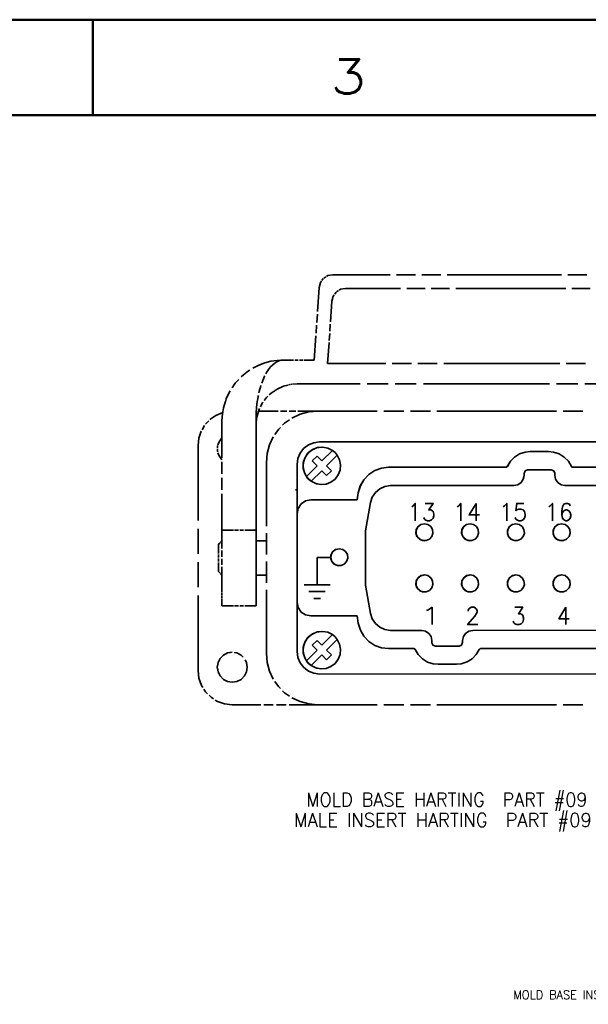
# Model space of a CAD drawing. Header units: millimetres. Extents: x 0 to 1189, y 0 to 841.
# Tile 82 of 84: x 956 to 1040, y 697 to 841. Entities that reach past the tile are written whole.
import ezdxf

# ---------------------------------------------------------------- set-up
doc = ezdxf.new("R2010")
doc.units = ezdxf.units.MM
doc.layers.add('1', color=7, linetype='Continuous')
doc.styles.add('blockfont', font='simplex.shx')
doc.styles.add('pwfont', font='simplex.shx')

msp = doc.modelspace()

# ---------------------------------------------------------------- linework, layer by layer
at = {"layer": '1', "color": 7, "linetype": 'Continuous', "lineweight": 50}
for p, q in [((0, 841), (1189, 841)), ((967, 827), (967, 841)), ((14, 827), (1175, 827))]:
    msp.add_line(p, q, dxfattribs=at)
at = {"layer": '1', "color": 3, "linetype": 'Continuous', "lineweight": 35}
for p, q in [((1001.23, 803.37), (1001.44, 803.5)), ((1001.44, 803.5), (1002.17, 803.64)), ((1002.17, 803.64), (1010.55, 803.64)), ((1011.48, 803.64), (1014.27, 803.64)), ((1015.2, 803.64), (1017.99, 803.64)), ((1018.92, 803.64), (1035.68, 803.64)), ((1036.61, 803.64), (1039.4, 803.64)), ((1000.18, 801.78), (1000.37, 802.5)), ((1000.37, 802.5), (1000.51, 802.7)), ((1000.58, 802.79), (1000.77, 803.06)), ((1000.85, 803.13), (1001.13, 803.31)), ((999.93, 798.23), (1000.18, 801.78)), ((1002.38, 800.7), (1002.23, 800.5)), ((1002.38, 800.7), (1002.23, 800.5)), ((1002.64, 801.06), (1002.44, 800.79)), ((1002.64, 801.06), (1002.44, 800.79)), ((1003, 801.31), (1002.72, 801.13)), ((1003, 801.31), (1002.72, 801.13)), ((1003.3, 801.5), (1003.09, 801.37)), ((1003.3, 801.5), (1003.09, 801.37)), ((1004.04, 801.64), (1003.3, 801.5)), ((1004.04, 801.64), (1003.3, 801.5)), ((1012.1, 801.64), (1004.04, 801.64)), ((1015.69, 801.64), (1013, 801.64)), ((1019.27, 801.64), (1016.58, 801.64)), ((1036.3, 801.64), (1020.17, 801.64)), ((1039.88, 801.64), (1037.2, 801.64)), ((1002.04, 799.78), (1001.83, 796.73)), ((1002.04, 799.78), (1001.83, 796.73)), ((1002.23, 800.5), (1002.04, 799.78)), ((1002.23, 800.5), (1002.04, 799.78)), ((999.82, 796.66), (999.9, 797.84)), ((999.71, 795.08), (999.79, 796.26)), ((1001.8, 796.39), (1001.73, 795.38)), ((1001.8, 796.39), (1001.73, 795.38)), ((1001.71, 795.04), (1001.64, 794.02)), ((1001.71, 795.04), (1001.64, 794.02)), ((999.43, 791.14), (999.68, 794.69)), ((1001.61, 793.69), (1001.4, 790.64)), ((1001.61, 793.69), (1001.4, 790.64)), ((991.34, 790.39), (992.21, 790.72)), ((992.21, 790.72), (993.11, 790.95)), ((993.11, 790.95), (994.02, 791.09)), ((993.67, 790.69), (993.36, 790.44)), ((993.96, 790.87), (993.67, 790.69)), ((994.26, 791.01), (993.96, 790.87)), ((994.02, 791.09), (994.93, 791.14)), ((994.61, 791.11), (994.26, 791.01)), ((994.93, 791.14), (994.61, 791.11)), ((994.93, 791.14), (996.43, 791.14)), ((996.6, 791.14), (997.1, 791.14)), ((997.27, 791.14), (997.77, 791.14)), ((997.93, 791.14), (999.43, 791.14)), ((1001.4, 790.64), (1009.91, 790.64)), ((1010.85, 790.64), (1013.69, 790.64)), ((1014.63, 790.64), (1017.47, 790.64)), ((1018.41, 790.64), (1035.42, 790.64)), ((1036.37, 790.64), (1039.2, 790.64)), ((989.09, 788.99), (989.81, 789.54)), ((989.81, 789.54), (989.99, 789.65)), ((990.43, 789.93), (990.56, 790.01)), ((990.56, 790.01), (991.34, 790.39)), ((992.46, 789.3), (992.37, 789.14)), ((992.76, 789.77), (992.46, 789.3)), ((993.05, 790.13), (992.76, 789.77)), ((993.36, 790.44), (993.05, 790.13)), ((987.41, 787.08), (987.88, 787.74)), ((987.88, 787.74), (988.39, 788.31)), ((988.76, 788.68), (989.09, 788.99)), ((991.9, 788.16), (991.75, 787.76)), ((992.17, 788.77), (991.9, 788.16)), ((992.19, 788.81), (992.17, 788.77)), ((996.93, 787.64), (996.26, 787.58)), ((996.26, 787.58), (996.93, 787.64)), ((996.93, 787.64), (1006.18, 787.64)), ((1007.21, 787.64), (1010.29, 787.64)), ((1011.32, 787.64), (1014.4, 787.64)), ((1015.43, 787.64), (1033.93, 787.64)), ((1034.96, 787.64), (1038.04, 787.64)), ((1039.07, 787.64), (1042.15, 787.64)), ((986.56, 785.44), (986.94, 786.29)), ((986.94, 786.29), (987.15, 786.63)), ((991.38, 786.52), (991.33, 786.31)), ((991.47, 786.86), (991.38, 786.52)), ((991.56, 787.18), (991.47, 786.86)), ((991.63, 787.4), (991.56, 787.18)), ((993.13, 786.28), (992.84, 786.03)), ((992.84, 786.03), (993.12, 786.28)), ((993.12, 786.28), (994.01, 786.88)), ((993.41, 786.5), (993.13, 786.28)), ((993.71, 786.7), (993.41, 786.5)), ((994.01, 786.88), (993.71, 786.7)), ((994.93, 787.3), (994.01, 786.88)), ((994.01, 786.88), (994.93, 787.3)), ((995.59, 787.47), (994.93, 787.3)), ((994.93, 787.3), (995.59, 787.47)), ((995.88, 787.54), (995.66, 787.49)), ((995.66, 787.49), (995.88, 787.54)), ((996.18, 787.58), (995.96, 787.56)), ((995.96, 787.56), (996.18, 787.58)), ((986.29, 784.64), (986.42, 785.08)), ((986.42, 785.08), (986.56, 785.44)), ((991.1, 785.05), (991.05, 784.68)), ((991.16, 785.44), (991.1, 785.05)), ((991.23, 785.81), (991.16, 785.44)), ((991.26, 785.94), (991.23, 785.81)), ((991.67, 784.52), (991.87, 784.87)), ((991.88, 784.87), (991.76, 784.68)), ((991.87, 784.87), (991.96, 784.99)), ((991.96, 784.99), (991.88, 784.87)), ((992.16, 785.27), (992.12, 785.21)), ((992.12, 785.21), (992.16, 785.27)), ((992.47, 785.65), (992.16, 785.27)), ((992.16, 785.27), (992.46, 785.65)), ((992.46, 785.65), (992.65, 785.84)), ((992.65, 785.84), (992.47, 785.65)), ((985.04, 783.03), (986.03, 783.44)), ((985.96, 782.88), (986.04, 783.54)), ((986.04, 783.54), (986.15, 784.13)), ((986.15, 784.13), (986.29, 784.64)), ((990.95, 783.43), (990.93, 782.56)), ((991, 784.14), (990.95, 783.43)), ((991.05, 784.68), (991, 784.14)), ((991.17, 783.28), (991.1, 783)), ((991.13, 783.13), (991.17, 783.28)), ((991.17, 783.28), (991.31, 783.73)), ((991.25, 783.54), (991.17, 783.28)), ((991.34, 783.8), (991.25, 783.54)), ((991.28, 783.64), (994.17, 783.64)), ((991.31, 783.73), (991.44, 784.03)), ((991.44, 784.03), (991.34, 783.8)), ((991.55, 784.28), (991.67, 784.52)), ((991.65, 784.48), (991.55, 784.28)), ((991.76, 784.68), (991.65, 784.48)), ((994.49, 783.64), (995.45, 783.64)), ((995.77, 783.64), (996.73, 783.64)), ((997.05, 783.64), (999.93, 783.64)), ((998.63, 783.53), (997.37, 783.19)), ((999.93, 783.64), (998.63, 783.53)), ((1008.68, 783.64), (999.93, 783.64)), ((1012.57, 783.64), (1009.66, 783.64)), ((1016.46, 783.64), (1013.55, 783.64)), ((1034.93, 783.64), (1017.43, 783.64)), ((1038.82, 783.64), (1035.91, 783.64)), ((983.52, 781.72), (984, 782.24)), ((984.16, 782.42), (985.04, 783.03)), ((985.93, 782.14), (985.96, 782.88)), ((985.93, 782.14), (985.93, 776.83)), ((990.93, 777.11), (990.93, 782.56)), ((990.93, 782.56), (990.93, 782.25)), ((990.93, 782.22), (990.93, 782.12)), ((990.93, 782.08), (990.93, 781.98)), ((990.95, 782), (990.93, 781.64)), ((990.93, 781.95), (990.93, 781.64)), ((990.93, 781.64), (990.94, 781.87)), ((990.94, 781.87), (990.95, 782.14)), ((990.99, 782.46), (990.95, 782)), ((990.95, 782.14), (990.99, 782.46)), ((990.99, 782.46), (991.06, 782.86)), ((991.03, 782.67), (990.99, 782.46)), ((991.06, 782.85), (991.03, 782.67)), ((991.06, 782.86), (991.13, 783.13)), ((991.1, 783), (991.06, 782.85)), ((995.11, 781.88), (994.8, 781.58)), ((995.83, 782.38), (995.11, 781.88)), ((997.37, 783.19), (996.18, 782.63)), ((982.55, 779.7), (982.89, 780.72)), ((983.01, 780.92), (983.37, 781.53)), ((990.93, 781.64), (990.93, 776.38)), ((994.19, 780.96), (993.69, 780.25)), ((994.5, 781.27), (994.19, 780.96)), ((982.44, 778.64), (982.55, 779.7)), ((985.5, 779.17), (985.34, 778.72)), ((985.34, 778.72), (985.5, 779.17)), ((985.93, 779.74), (985.5, 779.17)), ((985.5, 779.17), (985.93, 779.74)), ((993.44, 779.89), (992.89, 778.7)), ((999.37, 779.03), (998.58, 778.7)), ((998.58, 778.7), (999.37, 779.03)), ((1000.23, 779.14), (999.37, 779.03)), ((999.37, 779.03), (1000.23, 779.14)), ((1104.63, 779.16), (1000.23, 779.14)), ((1098.72, 779.16), (1006.12, 779.14)), ((982.44, 767.64), (982.44, 778.64)), ((985.3, 778.6), (985.27, 778.5)), ((985.27, 778.5), (985.3, 778.6)), ((985.27, 778.5), (985.27, 778.21)), ((985.27, 778.21), (985.27, 778.5)), ((985.27, 778.07), (985.27, 777.78)), ((985.27, 777.78), (985.27, 778.07)), ((985.27, 777.78), (985.3, 777.68)), ((985.3, 777.68), (985.27, 777.78)), ((985.34, 777.56), (985.5, 777.1)), ((985.5, 777.11), (985.34, 777.56)), ((992.89, 778.7), (992.55, 777.44)), ((997.89, 778.17), (997.37, 777.49)), ((997.37, 777.49), (997.89, 778.17)), ((998.58, 778.7), (997.89, 778.17)), ((997.89, 778.17), (998.58, 778.7)), ((998.61, 777.58), (998.15, 776.98)), ((999.07, 777.95), (998.47, 777.44)), ((999.21, 778.04), (998.61, 777.58)), ((999.78, 778.28), (999.07, 777.95)), ((999.92, 778.32), (999.21, 778.04)), ((1000.55, 778.39), (999.78, 778.28)), ((1000.68, 778.39), (999.92, 778.32)), ((1002.11, 777.91), (1000.55, 776.35)), ((1001.43, 778.25), (1000.68, 778.39)), ((1002.11, 777.91), (1001.43, 778.25)), ((1002.5, 777.58), (1002.11, 777.91)), ((1002.82, 777.2), (1002.5, 777.58)), ((1029.54, 777.38), (1030.37, 777.66)), ((1030.37, 777.66), (1029.54, 777.38)), ((1030.37, 777.66), (1031.1, 777.73)), ((1031.1, 777.73), (1033.76, 777.73)), ((1033.76, 777.73), (1031.1, 777.73)), ((1033.76, 777.73), (1034.49, 777.66)), ((1034.49, 777.66), (1035.32, 777.38)), ((985.93, 776.54), (985.5, 777.11)), ((985.5, 777.1), (985.93, 776.54)), ((985.93, 776.24), (985.93, 774.47)), ((990.93, 774.69), (990.93, 776.51)), ((992.55, 777.44), (992.43, 776.14)), ((992.43, 776.14), (992.43, 766.81)), ((997.04, 776.69), (996.93, 775.84)), ((996.93, 775.84), (997.04, 776.69)), ((997.37, 777.49), (997.04, 776.69)), ((997.04, 776.69), (997.37, 777.49)), ((997.88, 776.27), (997.81, 775.51)), ((998.05, 776.78), (997.83, 776.03)), ((998.15, 776.98), (997.88, 776.27)), ((998.47, 777.44), (998.05, 776.78)), ((999.85, 777.05), (999.14, 776.35)), ((999.14, 776.35), (999.85, 775.64)), ((1000.55, 776.35), (999.85, 777.05)), ((1000.55, 776.35), (999.85, 777.05)), ((1001.26, 775.64), (1002.82, 777.2)), ((1001.26, 775.64), (1002.82, 777.2)), ((1003.16, 776.52), (1002.82, 777.2)), ((1003.3, 775.77), (1003.16, 776.52)), ((1028.18, 776.3), (1027.73, 775.55)), ((1027.74, 775.55), (1028.18, 776.3)), ((1028.18, 776.3), (1028.8, 776.92)), ((1028.8, 776.92), (1028.18, 776.3)), ((1028.8, 776.92), (1029.54, 777.38)), ((1029.54, 777.38), (1028.8, 776.92)), ((1035.32, 777.38), (1036.06, 776.92)), ((1036.06, 776.92), (1036.68, 776.3)), ((1036.68, 776.3), (1037.13, 775.55)), ((990.93, 775.79), (990.93, 774.04)), ((996.93, 775.84), (996.93, 748.44)), ((996.93, 768.64), (996.93, 775.84)), ((997.81, 775.51), (997.95, 774.76)), ((997.83, 776.03), (997.83, 775.25)), ((997.83, 775.25), (998.05, 774.5)), ((997.95, 774.76), (998.29, 774.08)), ((999.85, 775.64), (998.29, 774.08)), ((998.99, 773.37), (1000.55, 774.93)), ((998.99, 773.37), (1000.55, 774.93)), ((1000.55, 774.93), (1001.26, 774.23)), ((1001.97, 774.93), (1001.26, 775.64)), ((1001.97, 774.93), (1001.26, 775.64)), ((1001.26, 774.23), (1001.97, 774.93)), ((1001.26, 774.23), (1001.97, 774.93)), ((1002.96, 774.3), (1003.23, 775.01)), ((1003.23, 775.01), (1003.3, 775.77)), ((1008.31, 774.95), (1007.43, 774.37)), ((1007.44, 774.37), (1008.31, 774.95)), ((1008.31, 774.95), (1009.29, 775.3)), ((1009.29, 775.3), (1008.31, 774.95)), ((1009.29, 775.3), (1010.33, 775.42)), ((1010.33, 775.42), (1009.29, 775.3)), ((1010.33, 775.42), (1027.55, 775.43)), ((1027.55, 775.43), (1010.33, 775.42)), ((1027.55, 775.43), (1027.61, 775.44)), ((1027.61, 775.44), (1027.55, 775.43)), ((1027.61, 775.44), (1027.66, 775.46)), ((1027.66, 775.46), (1027.61, 775.44)), ((1027.66, 775.46), (1027.71, 775.5)), ((1027.7, 775.5), (1027.66, 775.46)), ((1027.73, 775.55), (1027.7, 775.5)), ((1027.71, 775.5), (1027.74, 775.55)), ((1030.33, 774.9), (1030.18, 774.54)), ((1030.68, 775.04), (1030.33, 774.9)), ((1034.18, 775.05), (1030.68, 775.04)), ((1034.53, 774.9), (1034.18, 775.05)), ((1034.53, 774.9), (1034.18, 775.05)), ((1034.68, 774.55), (1034.53, 774.9)), ((1034.68, 774.55), (1034.53, 774.9)), ((1037.13, 775.55), (1037.16, 775.5)), ((1037.16, 775.5), (1037.2, 775.46)), ((1037.2, 775.46), (1037.25, 775.44)), ((1037.25, 775.44), (1037.31, 775.43)), ((1037.31, 775.43), (1067.55, 775.43)), ((1067.55, 775.43), (1037.31, 775.43)), ((985.93, 773.88), (985.93, 772.12)), ((990.93, 772.27), (990.93, 774.09)), ((990.94, 773.45), (990.94, 771.7)), ((998.05, 774.5), (998.47, 773.84)), ((998.29, 774.08), (998.61, 773.69)), ((998.47, 773.84), (999.07, 773.33)), ((998.61, 773.69), (998.99, 773.37)), ((998.99, 773.37), (999.68, 773.03)), ((999.07, 773.33), (999.78, 773)), ((1001.18, 772.96), (1001.89, 773.24)), ((1001.89, 773.24), (1002.5, 773.7)), ((1002.5, 773.7), (1002.96, 774.3)), ((1006.72, 773.61), (1006.19, 772.71)), ((1006.2, 772.71), (1006.72, 773.61)), ((1006.72, 773.61), (1007.44, 774.37)), ((1007.43, 774.37), (1006.72, 773.61)), ((1029.74, 773.18), (1029.26, 772.86)), ((1030.07, 773.67), (1029.74, 773.18)), ((1030.18, 774.24), (1030.07, 773.67)), ((1030.18, 774.54), (1030.18, 774.24)), ((1034.68, 774.25), (1034.68, 774.55)), ((1034.68, 774.25), (1034.68, 774.55)), ((1034.8, 773.67), (1034.68, 774.25)), ((1034.79, 773.67), (1034.68, 774.25)), ((1035.12, 773.18), (1034.79, 773.67)), ((1035.12, 773.18), (1034.8, 773.67)), ((1035.61, 772.86), (1035.12, 773.18)), ((1035.6, 772.86), (1035.12, 773.18)), ((996.93, 772.14), (996.72, 772.14)), ((999.68, 773.03), (1000.42, 772.89)), ((999.78, 773), (1000.55, 772.89)), ((1000.42, 772.89), (1001.18, 772.96)), ((1006.19, 772.71), (1005.89, 771.7)), ((1005.9, 771.7), (1006.2, 772.71)), ((1008.4, 771.75), (1007.93, 771.06)), ((1009.04, 772.29), (1008.4, 771.75)), ((1009.8, 772.62), (1009.04, 772.29)), ((1010.63, 772.74), (1009.8, 772.62)), ((1028.68, 772.74), (1010.63, 772.74)), ((1029.26, 772.86), (1028.68, 772.74)), ((1036.18, 772.75), (1035.6, 772.86)), ((1036.18, 772.75), (1035.61, 772.86)), ((1068.68, 772.75), (1036.18, 772.75)), ((985.93, 771.53), (985.93, 766.22)), ((990.93, 766.22), (990.93, 771.67)), ((990.94, 771.11), (990.94, 765.85)), ((997.52, 770.05), (998.17, 770.49)), ((998.16, 770.49), (997.52, 770.05)), ((998.93, 770.64), (998.16, 770.49)), ((998.17, 770.49), (998.93, 770.64)), ((998.93, 770.64), (1005.71, 770.64)), ((1005.71, 770.64), (998.93, 770.64)), ((1005.9, 771.7), (1005.71, 770.64)), ((1005.89, 771.7), (1005.71, 770.64)), ((1007.93, 771.06), (1007.67, 770.26)), ((996.93, 768.64), (997.08, 769.4)), ((997.08, 769.4), (996.93, 768.64)), ((997.08, 769.4), (997.52, 770.05)), ((997.52, 770.05), (997.08, 769.4)), ((1007.67, 770.26), (1006.95, 766.14)), ((996.93, 768.64), (996.93, 755.64)), ((982.44, 762.75), (982.44, 766.42)), ((985.93, 766.22), (987.6, 766.22)), ((985.93, 766.22), (985.93, 763.53)), ((987.78, 766.22), (988.34, 766.22)), ((988.52, 766.22), (989.08, 766.22)), ((989.26, 766.22), (990.93, 766.22)), ((990.93, 763.53), (990.93, 766.22)), ((1006.95, 766.14), (1006.95, 758.14)), ((1014.39, 766.29), (1014.34, 765.77)), ((1014.36, 766.18), (1014.6, 766.68)), ((1014.36, 765.63), (1014.36, 766.18)), ((1014.65, 766.74), (1014.39, 766.29)), ((1014.6, 766.68), (1015.04, 767.03)), ((1015.07, 767.05), (1014.65, 766.74)), ((1015.04, 767.03), (1015.58, 767.16)), ((1015.58, 767.16), (1015.07, 767.05)), ((1016.09, 767.05), (1015.58, 767.16)), ((1016.51, 766.74), (1016.09, 767.05)), ((1016.77, 766.29), (1016.51, 766.74)), ((1016.83, 765.77), (1016.77, 766.29)), ((1021.09, 766.29), (1021.04, 765.77)), ((1021.06, 766.18), (1021.3, 766.68)), ((1021.06, 765.63), (1021.06, 766.18)), ((1021.35, 766.74), (1021.09, 766.29)), ((1021.3, 766.68), (1021.74, 767.03)), ((1021.77, 767.05), (1021.35, 766.74)), ((1021.74, 767.03), (1022.28, 767.16)), ((1022.28, 767.16), (1021.77, 767.05)), ((1022.79, 767.05), (1022.28, 767.16)), ((1023.21, 766.74), (1022.79, 767.05)), ((1023.47, 766.29), (1023.21, 766.74)), ((1023.53, 765.77), (1023.47, 766.29)), ((1027.79, 766.29), (1027.74, 765.77)), ((1027.76, 766.18), (1028, 766.68)), ((1027.76, 765.63), (1027.76, 766.18)), ((1028.05, 766.74), (1027.79, 766.29)), ((1028, 766.68), (1028.44, 767.03)), ((1028.47, 767.05), (1028.05, 766.74)), ((1028.44, 767.03), (1028.98, 767.16)), ((1028.98, 767.16), (1028.47, 767.05)), ((1029.49, 767.05), (1028.98, 767.16)), ((1029.91, 766.74), (1029.49, 767.05)), ((1030.17, 766.29), (1029.91, 766.74)), ((1030.23, 765.77), (1030.17, 766.29)), ((1034.49, 766.29), (1034.44, 765.77)), ((1034.46, 766.18), (1034.7, 766.68)), ((1034.46, 765.63), (1034.46, 766.18)), ((1034.75, 766.74), (1034.49, 766.29)), ((1034.7, 766.68), (1035.14, 767.03)), ((1035.17, 767.05), (1034.75, 766.74)), ((1035.14, 767.03), (1035.68, 767.16)), ((1035.68, 767.16), (1035.17, 767.05)), ((1036.19, 767.05), (1035.68, 767.16)), ((1036.61, 766.74), (1036.19, 767.05)), ((1036.87, 766.29), (1036.61, 766.74)), ((1036.93, 765.77), (1036.87, 766.29)), ((985.93, 764.63), (985.76, 764.47)), ((990.93, 762.9), (990.93, 765.14)), ((990.93, 765.14), (990.93, 765.04)), ((990.93, 765.04), (990.93, 764.74)), ((990.93, 764.74), (990.93, 764.26)), ((990.93, 764.54), (990.93, 764.64)), ((991.43, 764.64), (990.93, 764.64)), ((990.93, 764.24), (990.93, 764.54)), ((990.94, 764.76), (990.94, 765.85)), ((990.94, 763.6), (990.94, 764.76)), ((991.66, 764.64), (991.49, 764.64)), ((991.88, 764.64), (991.71, 764.64)), ((992.43, 764.64), (991.93, 764.64)), ((992.43, 765.77), (992.43, 762.66)), ((1014.34, 765.77), (1014.5, 765.28)), ((1014.6, 765.13), (1014.36, 765.63)), ((1014.5, 765.28), (1014.85, 764.89)), ((1015.04, 764.78), (1014.6, 765.13)), ((1014.85, 764.89), (1015.32, 764.68)), ((1015.58, 764.66), (1015.04, 764.78)), ((1015.32, 764.68), (1015.84, 764.68)), ((1015.84, 764.68), (1016.32, 764.89)), ((1016.32, 764.89), (1016.67, 765.28)), ((1016.67, 765.28), (1016.83, 765.77)), ((1021.04, 765.77), (1021.2, 765.28)), ((1021.3, 765.13), (1021.06, 765.63)), ((1021.2, 765.28), (1021.55, 764.89)), ((1021.74, 764.78), (1021.3, 765.13)), ((1021.55, 764.89), (1022.02, 764.68)), ((1022.28, 764.66), (1021.74, 764.78)), ((1022.02, 764.68), (1022.54, 764.68)), ((1022.54, 764.68), (1023.02, 764.89)), ((1023.02, 764.89), (1023.37, 765.28)), ((1023.37, 765.28), (1023.53, 765.77)), ((1027.74, 765.77), (1027.9, 765.28)), ((1028, 765.13), (1027.76, 765.63)), ((1027.9, 765.28), (1028.25, 764.89)), ((1028.44, 764.78), (1028, 765.13)), ((1028.25, 764.89), (1028.72, 764.68)), ((1028.98, 764.66), (1028.44, 764.78)), ((1028.72, 764.68), (1029.24, 764.68)), ((1029.24, 764.68), (1029.72, 764.89)), ((1029.72, 764.89), (1030.07, 765.28)), ((1030.07, 765.28), (1030.23, 765.77)), ((1034.44, 765.77), (1034.6, 765.28)), ((1034.7, 765.13), (1034.46, 765.63)), ((1034.6, 765.28), (1034.95, 764.89)), ((1035.14, 764.78), (1034.7, 765.13)), ((1034.95, 764.89), (1035.42, 764.68)), ((1035.68, 764.66), (1035.14, 764.78)), ((1035.42, 764.68), (1035.94, 764.68)), ((1035.94, 764.68), (1036.42, 764.89)), ((1036.42, 764.89), (1036.77, 765.28)), ((1036.77, 765.28), (1036.93, 765.77)), ((985.6, 764.3), (985.43, 764.14)), ((985.43, 764.14), (985.43, 764.02)), ((985.43, 764.02), (985.43, 763.67)), ((985.43, 763.67), (985.43, 763.14)), ((985.43, 763.14), (985.43, 762.81)), ((985.67, 764.38), (985.62, 764.32)), ((985.75, 764.45), (985.69, 764.4)), ((985.93, 763.23), (985.93, 762.33)), ((990.93, 764.26), (990.93, 764.14)), ((990.93, 763.78), (990.93, 764.24)), ((990.93, 764.03), (990.93, 763.7)), ((990.93, 763.18), (990.93, 763.78)), ((990.93, 763.58), (990.93, 763.25)), ((990.93, 762.33), (990.93, 763.23)), ((990.93, 762.97), (990.93, 763.18)), ((990.93, 763.14), (990.93, 762.92)), ((990.94, 762.38), (990.94, 763.6)), ((1002.18, 763.08), (1001.92, 762.63)), ((1002.13, 763.02), (1002.56, 763.37)), ((1002.6, 763.39), (1002.18, 763.08)), ((1002.56, 763.37), (1003.11, 763.5)), ((1003.11, 763.5), (1002.6, 763.39)), ((1003.62, 763.39), (1003.11, 763.5)), ((1004.04, 763.08), (1003.62, 763.39)), ((1004.3, 762.63), (1004.04, 763.08)), ((985.43, 762.66), (985.43, 762.49)), ((985.43, 762.49), (985.43, 762.21)), ((985.43, 762.07), (985.43, 761.79)), ((985.43, 761.79), (985.43, 761.62)), ((985.93, 762.03), (985.93, 761.13)), ((990.93, 762.92), (990.93, 762.14)), ((990.93, 762.5), (990.93, 762.79)), ((990.93, 761.91), (990.93, 762.65)), ((990.93, 762.23), (990.93, 762.5)), ((990.93, 762.14), (990.93, 760.47)), ((990.93, 761.78), (990.93, 762.05)), ((990.93, 761.13), (990.93, 762.03)), ((990.93, 761.49), (990.93, 761.78)), ((990.93, 760.92), (990.93, 761.66)), ((990.94, 761.19), (990.94, 762.38)), ((999.87, 762.22), (999.87, 758.22)), ((1001.87, 762.22), (999.87, 762.22)), ((1001.92, 762.63), (1001.87, 762.11)), ((1001.87, 762.11), (1002.03, 761.62)), ((1001.89, 762.52), (1002.13, 763.02)), ((1001.89, 761.97), (1001.89, 762.52)), ((1002.13, 761.47), (1001.89, 761.97)), ((1004.19, 761.62), (1004.35, 762.11)), ((1004.35, 762.11), (1004.3, 762.63)), ((982.44, 757.86), (982.44, 761.53)), ((985.43, 761.47), (985.43, 761.14)), ((985.43, 761.14), (985.43, 760.61)), ((985.43, 760.61), (985.43, 760.26)), ((985.43, 760.26), (985.43, 760.14)), ((985.93, 760.83), (985.93, 758.14)), ((990.93, 761.1), (990.93, 761.31)), ((990.93, 760.5), (990.93, 761.1)), ((990.93, 758.14), (990.93, 760.83)), ((990.93, 758.43), (990.93, 760.67)), ((990.93, 760.04), (990.93, 760.5)), ((990.93, 760.29), (990.93, 759.73)), ((990.94, 759.98), (990.94, 760.67)), ((992.43, 761.62), (992.43, 758.51)), ((1002.03, 761.62), (1002.37, 761.23)), ((1002.56, 761.12), (1002.13, 761.47)), ((1002.37, 761.23), (1002.85, 761.02)), ((1003.11, 761), (1002.56, 761.12)), ((1002.85, 761.02), (1003.37, 761.02)), ((1003.37, 761.02), (1003.84, 761.23)), ((1003.84, 761.23), (1004.19, 761.62)), ((985.43, 760.14), (985.6, 759.97)), ((985.62, 759.96), (985.67, 759.9)), ((985.69, 759.88), (985.75, 759.83)), ((985.76, 759.81), (985.93, 759.64)), ((990.93, 759.74), (990.93, 760.04)), ((990.93, 759.64), (990.93, 759.74)), ((990.93, 759.64), (991.43, 759.64)), ((990.93, 759.55), (990.93, 758.99)), ((990.93, 758.81), (990.93, 757.14)), ((990.94, 759.11), (990.94, 759.98)), ((991.49, 759.64), (991.66, 759.64)), ((991.71, 759.64), (991.88, 759.64)), ((991.93, 759.64), (992.43, 759.64)), ((1014.39, 758.79), (1014.34, 758.27)), ((1014.36, 758.68), (1014.6, 759.18)), ((1014.65, 759.24), (1014.39, 758.79)), ((1014.6, 759.18), (1015.04, 759.53)), ((1015.07, 759.55), (1014.65, 759.24)), ((1015.04, 759.53), (1015.58, 759.66)), ((1015.58, 759.66), (1015.07, 759.55)), ((1016.09, 759.55), (1015.58, 759.66)), ((1016.51, 759.24), (1016.09, 759.55)), ((1016.77, 758.79), (1016.51, 759.24)), ((1016.83, 758.27), (1016.77, 758.79)), ((1021.09, 758.79), (1021.04, 758.27)), ((1021.06, 758.68), (1021.3, 759.18)), ((1021.35, 759.24), (1021.09, 758.79)), ((1021.3, 759.18), (1021.74, 759.53)), ((1021.77, 759.55), (1021.35, 759.24)), ((1021.74, 759.53), (1022.28, 759.66)), ((1022.28, 759.66), (1021.77, 759.55)), ((1022.79, 759.55), (1022.28, 759.66)), ((1023.21, 759.24), (1022.79, 759.55)), ((1023.47, 758.79), (1023.21, 759.24)), ((1023.53, 758.27), (1023.47, 758.79)), ((1027.79, 758.79), (1027.74, 758.27)), ((1027.76, 758.68), (1028, 759.18)), ((1028.05, 759.24), (1027.79, 758.79)), ((1028, 759.18), (1028.44, 759.53)), ((1028.47, 759.55), (1028.05, 759.24)), ((1028.44, 759.53), (1028.98, 759.66)), ((1028.98, 759.66), (1028.47, 759.55)), ((1029.49, 759.55), (1028.98, 759.66)), ((1029.91, 759.24), (1029.49, 759.55)), ((1030.17, 758.79), (1029.91, 759.24)), ((1030.23, 758.27), (1030.17, 758.79)), ((1034.49, 758.79), (1034.44, 758.27)), ((1034.46, 758.68), (1034.7, 759.18)), ((1034.75, 759.24), (1034.49, 758.79)), ((1034.7, 759.18), (1035.14, 759.53)), ((1035.17, 759.55), (1034.75, 759.24)), ((1035.14, 759.53), (1035.68, 759.66)), ((1035.68, 759.66), (1035.17, 759.55)), ((1036.19, 759.55), (1035.68, 759.66)), ((1036.61, 759.24), (1036.19, 759.55)), ((1036.87, 758.79), (1036.61, 759.24)), ((1036.93, 758.27), (1036.87, 758.79)), ((985.93, 758.14), (985.93, 757.36)), ((985.93, 757.36), (985.93, 757.14)), ((990.93, 758.43), (990.93, 757.46)), ((990.93, 757.36), (990.93, 758.14)), ((990.93, 757.46), (990.93, 756.62)), ((990.93, 757.14), (990.93, 757.36)), ((990.94, 757.83), (990.94, 758.59)), ((990.94, 757.04), (990.94, 757.83)), ((992.43, 757.47), (992.43, 748.14)), ((1001.77, 758.22), (997.97, 758.22)), ((1006.95, 758.14), (1007.68, 754.02)), ((1014.34, 758.27), (1014.5, 757.78)), ((1014.36, 758.13), (1014.36, 758.68)), ((1014.6, 757.63), (1014.36, 758.13)), ((1014.5, 757.78), (1014.85, 757.39)), ((1015.04, 757.28), (1014.6, 757.63)), ((1014.85, 757.39), (1015.32, 757.18)), ((1015.84, 757.18), (1016.32, 757.39)), ((1016.32, 757.39), (1016.67, 757.78)), ((1016.67, 757.78), (1016.83, 758.27)), ((1021.04, 758.27), (1021.2, 757.78)), ((1021.06, 758.13), (1021.06, 758.68)), ((1021.3, 757.63), (1021.06, 758.13)), ((1021.2, 757.78), (1021.55, 757.39)), ((1021.74, 757.28), (1021.3, 757.63)), ((1021.55, 757.39), (1022.02, 757.18)), ((1022.54, 757.18), (1023.02, 757.39)), ((1023.02, 757.39), (1023.37, 757.78)), ((1023.37, 757.78), (1023.53, 758.27)), ((1027.74, 758.27), (1027.9, 757.78)), ((1027.76, 758.13), (1027.76, 758.68)), ((1028, 757.63), (1027.76, 758.13)), ((1027.9, 757.78), (1028.25, 757.39)), ((1028.44, 757.28), (1028, 757.63)), ((1028.25, 757.39), (1028.72, 757.18)), ((1029.24, 757.18), (1029.72, 757.39)), ((1029.72, 757.39), (1030.07, 757.78)), ((1030.07, 757.78), (1030.23, 758.27)), ((1034.44, 758.27), (1034.6, 757.78)), ((1034.46, 758.13), (1034.46, 758.68)), ((1034.7, 757.63), (1034.46, 758.13)), ((1034.6, 757.78), (1034.95, 757.39)), ((1035.14, 757.28), (1034.7, 757.63)), ((1034.95, 757.39), (1035.42, 757.18)), ((1035.94, 757.18), (1036.42, 757.39)), ((1036.42, 757.39), (1036.77, 757.78)), ((1036.77, 757.78), (1036.93, 758.27)), ((982.44, 745.64), (982.44, 756.64)), ((985.93, 757.03), (985.93, 756.7)), ((985.93, 756.58), (985.93, 756.25)), ((985.93, 756.14), (985.93, 756.02)), ((985.93, 756.02), (985.93, 755.54)), ((990.93, 757.14), (990.93, 756.47)), ((990.93, 756.7), (990.93, 757.03)), ((990.93, 756.62), (990.93, 755.96)), ((990.93, 756.25), (990.93, 756.58)), ((990.93, 756.4), (990.93, 756.37)), ((990.93, 756.37), (990.93, 756.18)), ((990.93, 756.02), (990.93, 756.14)), ((990.93, 756.1), (990.93, 755.88)), ((990.93, 755.54), (990.93, 756.02)), ((990.93, 755.96), (990.93, 755.48)), ((990.94, 756.2), (990.94, 756.52)), ((990.94, 755.65), (990.94, 756.2)), ((1001.07, 757.22), (998.67, 757.22)), ((1000.37, 756.22), (999.37, 756.22)), ((1015.58, 757.16), (1015.04, 757.28)), ((1015.32, 757.18), (1015.84, 757.18)), ((1022.28, 757.16), (1021.74, 757.28)), ((1022.02, 757.18), (1022.54, 757.18)), ((1028.98, 757.16), (1028.44, 757.28)), ((1028.72, 757.18), (1029.24, 757.18)), ((1035.68, 757.16), (1035.14, 757.28)), ((1035.42, 757.18), (1035.94, 757.18)), ((985.93, 755.54), (985.93, 755.24)), ((985.93, 755.24), (985.93, 755.14)), ((985.93, 755.14), (987.6, 755.14)), ((987.78, 755.14), (988.34, 755.14)), ((988.52, 755.14), (989.08, 755.14)), ((989.26, 755.14), (990.93, 755.14)), ((990.93, 755.81), (990.93, 755.73)), ((990.93, 755.73), (990.93, 755.29)), ((990.93, 755.24), (990.93, 755.54)), ((990.93, 755.48), (990.93, 755.21)), ((990.93, 755.14), (990.93, 755.29)), ((990.93, 755.29), (990.93, 755.14)), ((990.93, 755.14), (990.93, 755.24)), ((990.93, 755.21), (990.93, 755.14)), ((990.93, 755.29), (990.94, 755.65)), ((997.09, 754.87), (996.93, 755.64)), ((996.93, 755.64), (997.08, 754.87)), ((996.93, 748.44), (996.93, 755.64)), ((997.08, 754.87), (997.52, 754.22)), ((997.52, 754.22), (997.09, 754.87)), ((998.17, 753.79), (997.52, 754.22)), ((997.52, 754.22), (998.17, 753.79)), ((998.93, 753.64), (998.17, 753.79)), ((998.17, 753.79), (998.93, 753.64)), ((1005.71, 753.64), (998.93, 753.64)), ((1005.9, 752.58), (1005.71, 753.64)), ((1005.71, 753.64), (1005.9, 752.58)), ((1007.68, 754.02), (1007.93, 753.23)), ((1007.93, 753.23), (1008.4, 752.53)), ((1006.2, 751.58), (1005.9, 752.58)), ((1005.9, 752.58), (1006.2, 751.58)), ((1006.72, 750.67), (1006.2, 751.58)), ((1006.2, 751.58), (1006.72, 750.67)), ((1008.4, 752.53), (1009.04, 752)), ((1009.04, 752), (1009.8, 751.66)), ((1009.8, 751.66), (1010.63, 751.54)), ((1010.63, 751.54), (1015.19, 751.54)), ((1015.19, 751.54), (1015.76, 751.43)), ((1022.11, 751.43), (1022.69, 751.54)), ((1022.11, 751.43), (1022.68, 751.54)), ((1022.69, 751.54), (1048.69, 751.55)), ((998.47, 750.44), (998.05, 749.78)), ((998.61, 750.58), (998.15, 749.98)), ((999.07, 750.95), (998.47, 750.44)), ((999.21, 751.04), (998.61, 750.58)), ((999.78, 751.28), (999.07, 750.95)), ((999.92, 751.32), (999.21, 751.04)), ((1000.55, 751.39), (999.78, 751.28)), ((1000.68, 751.39), (999.92, 751.32)), ((1002.11, 750.91), (1000.55, 749.35)), ((1001.43, 751.25), (1000.68, 751.39)), ((1001.26, 748.64), (1002.82, 750.2)), ((1001.26, 748.64), (1002.82, 750.2)), ((1002.11, 750.91), (1001.43, 751.25)), ((1002.5, 750.58), (1002.11, 750.91)), ((1002.82, 750.2), (1002.5, 750.58)), ((1003.16, 749.52), (1002.82, 750.2)), ((1007.44, 749.91), (1006.72, 750.67)), ((1006.72, 750.67), (1007.44, 749.91)), ((1015.76, 751.43), (1016.25, 751.1)), ((1016.25, 751.1), (1016.57, 750.62)), ((1016.57, 750.62), (1016.69, 750.04)), ((1021.18, 750.04), (1021.3, 750.62)), ((1021.19, 750.04), (1021.3, 750.62)), ((1021.3, 750.62), (1021.62, 751.1)), ((1021.3, 750.62), (1021.62, 751.1)), ((1021.62, 751.1), (1022.11, 751.43)), ((1021.62, 751.1), (1022.11, 751.43)), ((997.88, 749.27), (997.81, 748.51)), ((998.05, 749.78), (997.83, 749.03)), ((997.83, 749.03), (997.83, 748.25)), ((998.15, 749.98), (997.88, 749.27)), ((999.85, 750.05), (999.14, 749.35)), ((999.14, 749.35), (999.85, 748.64)), ((1000.55, 749.35), (999.85, 750.05)), ((1000.55, 749.35), (999.85, 750.05)), ((1003.3, 748.77), (1003.16, 749.52)), ((1003.23, 748.01), (1003.3, 748.77)), ((1008.31, 749.34), (1007.44, 749.91)), ((1007.44, 749.91), (1008.31, 749.34)), ((1009.29, 748.98), (1008.31, 749.34)), ((1008.31, 749.34), (1009.29, 748.98)), ((1010.33, 748.86), (1009.29, 748.98)), ((1009.29, 748.98), (1010.33, 748.86)), ((1014.06, 748.86), (1010.33, 748.86)), ((1014.11, 748.85), (1014.06, 748.86)), ((1014.08, 748.86), (1014.11, 748.85)), ((1014.17, 748.83), (1014.11, 748.85)), ((1014.11, 748.85), (1014.16, 748.83)), ((1014.16, 748.83), (1014.21, 748.79)), ((1014.21, 748.79), (1014.17, 748.83)), ((1014.24, 748.74), (1014.21, 748.79)), ((1014.21, 748.79), (1014.24, 748.74)), ((1014.69, 747.99), (1014.24, 748.74)), ((1014.24, 748.74), (1014.69, 747.99)), ((1016.69, 750.04), (1016.69, 749.74)), ((1016.69, 749.74), (1016.83, 749.39)), ((1016.83, 749.39), (1017.19, 749.24)), ((1017.19, 749.24), (1020.69, 749.24)), ((1020.68, 749.24), (1021.04, 749.39)), ((1020.69, 749.24), (1021.04, 749.39)), ((1021.04, 749.39), (1021.19, 749.74)), ((1021.04, 749.39), (1021.18, 749.74)), ((1021.18, 749.74), (1021.18, 750.04)), ((1021.19, 749.74), (1021.19, 750.04)), ((1023.63, 748.74), (1023.18, 747.99)), ((1023.66, 748.79), (1023.63, 748.74)), ((1023.7, 748.83), (1023.66, 748.79)), ((1023.76, 748.85), (1023.7, 748.83)), ((1023.81, 748.86), (1023.76, 748.85)), ((1047.56, 748.87), (1023.81, 748.86)), ((985.55, 747.23), (985.35, 746.82)), ((985.55, 747.23), (985.66, 747.43)), ((985.66, 747.43), (986.15, 747.92)), ((986.14, 747.92), (985.86, 747.63)), ((986.76, 748.23), (986.14, 747.92)), ((986.15, 747.92), (986.76, 748.23)), ((986.76, 748.23), (987.44, 748.34)), ((987.19, 748.3), (986.76, 748.23)), ((988.12, 748.23), (987.69, 748.3)), ((988.73, 747.92), (988.12, 748.23)), ((989.02, 747.63), (988.73, 747.92)), ((989.53, 746.82), (989.32, 747.23)), ((992.43, 748.14), (992.55, 746.84)), ((997.05, 747.58), (996.93, 748.44)), ((996.93, 748.44), (997.05, 747.58)), ((997.38, 746.79), (997.05, 747.58)), ((997.05, 747.58), (997.38, 746.79)), ((997.81, 748.51), (997.95, 747.76)), ((997.83, 748.25), (998.05, 747.5)), ((997.95, 747.76), (998.29, 747.08)), ((998.05, 747.5), (998.47, 746.84)), ((999.85, 748.64), (998.29, 747.08)), ((998.99, 746.37), (1000.55, 747.93)), ((998.99, 746.37), (1000.55, 747.93)), ((1000.55, 747.93), (1001.26, 747.23)), ((1001.97, 747.93), (1001.26, 748.64)), ((1001.97, 747.93), (1001.26, 748.64)), ((1001.26, 747.23), (1001.97, 747.93)), ((1001.26, 747.23), (1001.97, 747.93)), ((1002.5, 746.7), (1002.96, 747.3)), ((1002.96, 747.3), (1003.23, 748.01)), ((1015.3, 747.37), (1014.69, 747.99)), ((1014.69, 747.99), (1015.3, 747.37)), ((1016.05, 746.9), (1015.3, 747.37)), ((1015.3, 747.37), (1016.04, 746.9)), ((1022.57, 747.37), (1021.83, 746.91)), ((1023.18, 747.99), (1022.57, 747.37)), ((985.35, 746.82), (985.24, 746.14)), ((985.24, 746.14), (985.35, 745.46)), ((985.26, 746.27), (985.35, 746.82)), ((985.35, 745.46), (985.26, 746.01)), ((985.35, 746.82), (985.44, 747)), ((989.64, 746.14), (989.53, 746.82)), ((989.53, 745.46), (989.64, 746.14)), ((992.55, 746.84), (992.89, 745.57)), ((997.9, 746.11), (997.38, 746.79)), ((997.38, 746.79), (997.9, 746.11)), ((998.58, 745.58), (997.9, 746.11)), ((997.9, 746.11), (998.58, 745.58)), ((998.29, 747.08), (998.61, 746.69)), ((998.47, 746.84), (999.07, 746.33)), ((998.61, 746.69), (998.99, 746.37)), ((998.99, 746.37), (999.68, 746.03)), ((999.07, 746.33), (999.78, 746)), ((999.68, 746.03), (1000.42, 745.89)), ((999.78, 746), (1000.55, 745.89)), ((1000.42, 745.89), (1001.18, 745.96)), ((1001.18, 745.96), (1001.89, 746.24)), ((1001.89, 746.24), (1002.5, 746.7)), ((1016.04, 746.9), (1016.88, 746.63)), ((1016.88, 746.63), (1016.05, 746.9)), ((1017.6, 746.56), (1016.88, 746.63)), ((1020.27, 746.56), (1017.6, 746.56)), ((1020.99, 746.63), (1020.27, 746.56)), ((1021.83, 746.91), (1020.99, 746.63)), ((982.56, 744.53), (982.44, 745.64)), ((982.93, 743.47), (982.56, 744.53)), ((985.44, 745.28), (985.35, 745.46)), ((985.35, 745.46), (985.66, 744.85)), ((985.66, 744.85), (985.55, 745.05)), ((986.15, 744.36), (985.66, 744.85)), ((985.66, 744.85), (986.14, 744.36)), ((986.14, 744.36), (986.76, 744.05)), ((986.76, 744.05), (986.15, 744.36)), ((988.12, 744.05), (988.73, 744.36)), ((988.73, 744.36), (989.22, 744.85)), ((989.22, 744.85), (989.53, 745.46)), ((992.89, 745.57), (993.44, 744.39)), ((999.38, 745.25), (998.58, 745.58)), ((998.58, 745.58), (999.38, 745.25)), ((1000.23, 745.14), (999.38, 745.25)), ((999.38, 745.25), (1000.23, 745.14)), ((1000.23, 745.14), (1104.63, 745.16)), ((983.13, 743.15), (982.93, 743.47)), ((983.53, 742.52), (983.29, 742.91)), ((987.44, 743.94), (986.76, 744.05)), ((986.76, 744.05), (987.44, 743.94)), ((987.44, 743.94), (988.12, 744.05)), ((993.69, 744.03), (994.19, 743.32)), ((994.19, 743.32), (994.5, 743.01)), ((983.82, 742.23), (983.53, 742.52)), ((984.32, 741.73), (984.03, 742.02)), ((984.71, 741.49), (984.32, 741.73)), ((994.8, 742.7), (995.11, 742.39)), ((995.11, 742.39), (995.83, 741.89)), ((996.18, 741.64), (997.37, 741.09)), ((985.27, 741.13), (984.95, 741.33)), ((986.32, 740.76), (985.27, 741.13)), ((987.44, 740.64), (986.32, 740.76)), ((991.6, 740.64), (987.44, 740.64)), ((993.45, 740.64), (992.07, 740.64)), ((995.31, 740.64), (993.92, 740.64)), ((999.93, 740.64), (995.77, 740.64)), ((997.37, 741.09), (998.63, 740.75)), ((998.63, 740.75), (999.93, 740.64)), ((999.93, 740.64), (1008.68, 740.64)), ((1009.66, 740.64), (1012.57, 740.64)), ((1013.55, 740.64), (1016.46, 740.64)), ((1017.43, 740.64), (1034.93, 740.64)), ((1035.91, 740.64), (1038.82, 740.64))]:
    msp.add_line(p, q, dxfattribs=at)

# ---------------------------------------------------------------- texts
at = {"layer": '1', "color": 3, "linetype": 'Continuous', "lineweight": 13, "attachment_point": 7, "line_spacing_factor": 0.903614}
for s, insert, char_height, style in [('\\W1.2353;3', (1001.75, 830.18), 5, 'pwfont'), ('\\W0.9578;13', (1013.1, 767.6), 2.54, 'pwfont'), ('\\W0.9326;14', (1019.8, 767.6), 2.54, 'pwfont'), ('\\W0.9578;15', (1026.5, 767.6), 2.54, 'pwfont'), ('\\W0.9578;16', (1033.2, 767.6), 2.54, 'pwfont'), ('\\W1.5213;1', (1014.88, 752.39), 2.54, 'pwfont'), ('\\W0.9844;2', (1021.58, 752.39), 2.54, 'pwfont'), ('\\W0.9844;3', (1028.28, 752.39), 2.54, 'pwfont'), ('\\W0.9297;4', (1034.98, 752.39), 2.54, 'pwfont'), ('\\W0.9483;MOLD BASE HARTING  PART #09 30 024 0307 (HUSKY PART #1016662)', (998.26, 725.08), 2, 'blockfont'), ('\\W0.9619;MALE INSERT HARTING  PART #09 33 024 2601 (HUSKY PART #1030722)', (996.48, 722.08), 2, 'blockfont'), ('\\W0.9552;MOLD BASE INSERT LOCATIONS, CORNER #1 & 12', (1028.6, 697.08), 1.28, 'blockfont')]:
    msp.add_mtext(s, dxfattribs=dict(at, insert=insert, char_height=char_height, style=style))

doc.saveas('drawing.dxf')
